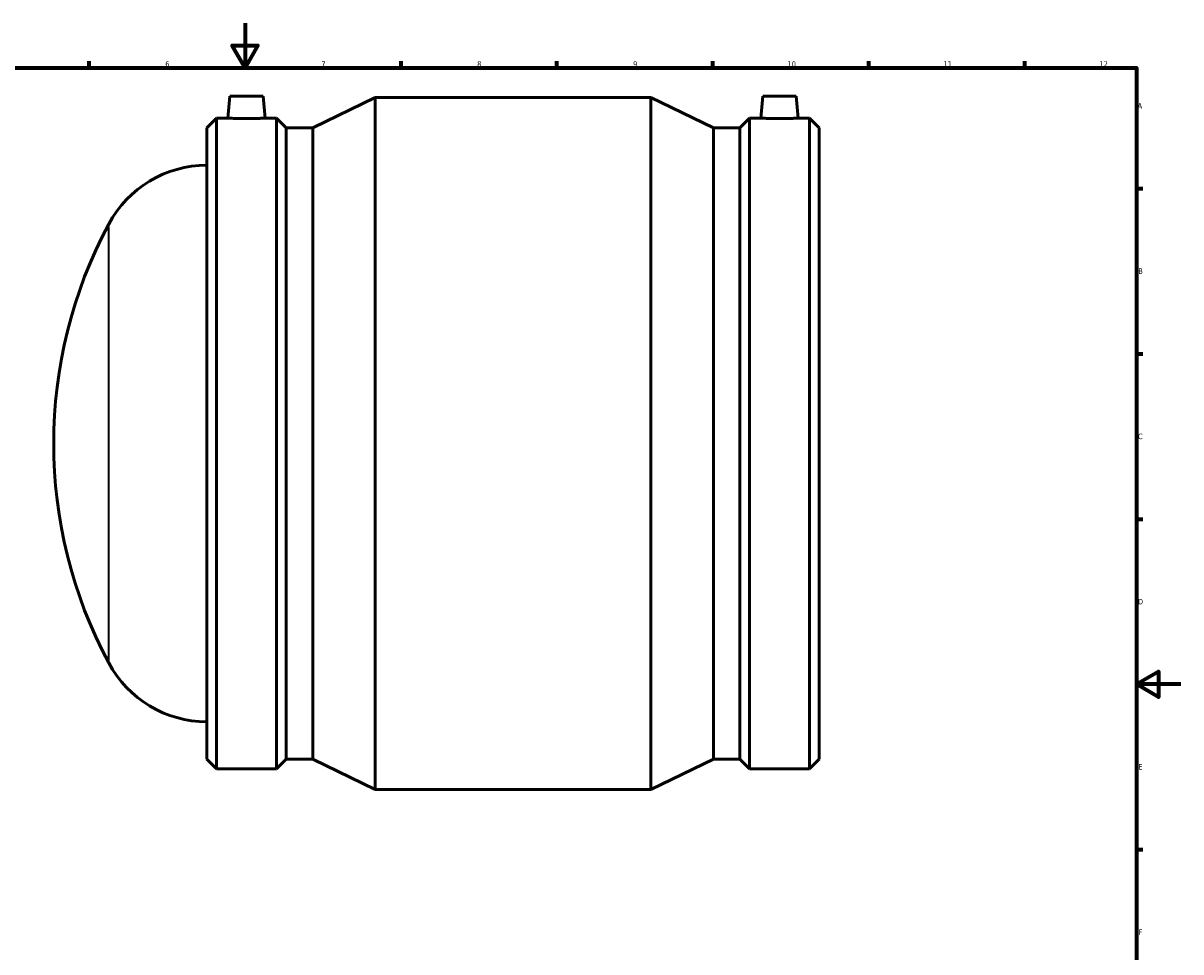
# Model space of a CAD drawing. Header units: millimetres. Extents: x -188 to 1390, y -239 to 1632.
# Tile 3 of 8: x 321 to 841, y 177 to 594. Entities that reach past the tile are written whole.
import ezdxf

# ---------------------------------------------------------------- set-up
doc = ezdxf.new("R2010")
doc.units = ezdxf.units.MM
for name, color, linetype, lineweight in [('Border (ISO)', 7, 'Continuous', 70), ('Visible (ISO)', 7, 'Continuous', 50), ('Visible Narrow (ISO)', 7, 'Continuous', 35)]:
    doc.layers.add(name, color=color, linetype=linetype, lineweight=lineweight)
doc.styles.add('Note Text (ISO)', font='tahoma.ttf')

# ---------------------------------------------------------------- blocks, each defined once
blk = doc.blocks.new('Borders Default Border')
at = {"layer": 'Border (ISO)'}
for p, q in [((350.42, 574), (350.42, 576.9)), ((490.58, 574), (490.58, 576.9)), ((560.67, 574), (560.67, 576.9)), ((630.75, 574), (630.75, 576.9)), ((700.83, 574), (700.83, 576.9)), ((770.92, 574), (770.92, 576.9)), ((821, 519.75), (823.9, 519.75)), ((821, 445.5), (823.9, 445.5)), ((821, 371.25), (823.9, 371.25)), ((821, 222.75), (823.9, 222.75))]:
    blk.add_line(p, q, dxfattribs=at)
at = {"layer": 'Border (ISO)', "flags": 128}
for points in [[(420.5, 594), (420.5, 574), (414.73, 584), (426.27, 584), (420.5, 574)], [(20, 20), (20, 574), (821, 574), (821, 20), (20, 20)], [(841, 297), (821, 297), (831, 302.77), (831, 291.23), (821, 297)]]:
    blk.add_lwpolyline(points, dxfattribs=at)
at = {"layer": 'Border (ISO)', "color": 232, "true_color": 0xca0064, "char_height": 2.5, "attachment_point": 7, "style": 'Note Text (ISO)'}
for s, insert in [('6', (384.66, 574.35)), ('7', (454.77, 574.4)), ('8', (524.81, 574.34)), ('9', (594.88, 574.35)), ('10', (664.29, 574.35)), ('11', (734.37, 574.4)), ('12', (804.46, 574.4)), ('A', (821.59, 555.62)), ('B', (821.89, 481.37)), ('C', (821.73, 407.08)), ('D', (821.73, 332.88)), ('E', (821.94, 258.63)), ('F', (822, 184.38))]:
    blk.add_mtext(s, dxfattribs=dict(at, insert=insert))

msp = doc.modelspace()

# ---------------------------------------------------------------- linework, layer by layer
at = {"layer": 'Visible (ISO)'}
for p, q in [((413.666, 561.177), (412.806, 551.347)), ((413.666, 561.177), (428.666, 561.177)), ((428.666, 561.177), (429.526, 551.347)), ((450.891, 546.962), (479.011, 560.677)), ((479.011, 249.677), (479.011, 560.677)), ((479.011, 560.677), (602.851, 560.677)), ((602.851, 249.677), (602.851, 560.677)), ((630.971, 546.962), (602.851, 560.677)), ((653.196, 561.177), (652.336, 551.347)), ((668.196, 561.177), (653.196, 561.177)), ((668.196, 561.177), (669.056, 551.347)), ((403.331, 546.962), (407.716, 551.347)), ((403.331, 263.392), (403.331, 546.962)), ((407.716, 259.007), (407.716, 551.347)), ((407.716, 551.347), (412.806, 551.347)), ((429.526, 551.347), (434.616, 551.347)), ((434.616, 259.007), (434.616, 551.347)), ((439.001, 546.962), (434.616, 551.347)), ((439.001, 263.392), (439.001, 546.962)), ((439.001, 546.962), (450.891, 546.962)), ((450.891, 263.392), (450.891, 546.962)), ((630.971, 263.392), (630.971, 546.962)), ((630.971, 546.962), (642.861, 546.962)), ((642.861, 546.962), (647.246, 551.347)), ((642.861, 263.392), (642.861, 546.962)), ((647.246, 259.007), (647.246, 551.347)), ((647.246, 551.347), (652.336, 551.347)), ((669.056, 551.347), (674.146, 551.347)), ((674.146, 259.007), (674.146, 551.347)), ((678.531, 546.962), (674.146, 551.347)), ((678.531, 263.392), (678.531, 546.962)), ((403.331, 263.392), (407.716, 259.007)), ((439.001, 263.392), (434.616, 259.007)), ((439.001, 263.392), (450.891, 263.392)), ((450.891, 263.392), (479.011, 249.677)), ((630.971, 263.392), (602.851, 249.677)), ((630.971, 263.392), (642.861, 263.392)), ((642.861, 263.392), (647.246, 259.007)), ((678.531, 263.392), (674.146, 259.007)), ((407.716, 259.007), (434.616, 259.007)), ((647.246, 259.007), (674.146, 259.007)), ((479.011, 249.677), (602.851, 249.677))]:
    msp.add_line(p, q, dxfattribs=at)
for centre, radius, start, end in [((403.331, 480.177), 50, 90, 151.85562), ((543.532, 405.177), 209.001, 151.85562, 208.14438), ((403.331, 330.177), 50, 208.14438, 270)]:
    msp.add_arc(centre, radius, start, end, dxfattribs=at)
for points, knots in [([(429.526, 551.347), (429.526, 551.347), (429.317, 551.335), (428.466, 551.29), (427.823, 551.258), (426.34, 551.197), (425.4, 551.165), (423.339, 551.119), (422.218, 551.107), (420.115, 551.107), (418.993, 551.119), (416.932, 551.165), (415.992, 551.197), (414.509, 551.258), (413.867, 551.29), (413.015, 551.335), (412.806, 551.347), (412.806, 551.347)], [1.2615248, 1.2615248, 1.2615248, 1.2615248, 1.5768155, 1.5768155, 1.8921061, 1.8921061, 2.2075779, 2.2075779, 2.5230497, 2.5230497, 2.8385214, 2.8385214, 3.1539932, 3.1539932, 3.4692839, 3.4692839, 3.7845745, 3.7845745, 3.7845745, 3.7845745]), ([(669.056, 551.347), (669.056, 551.347), (668.847, 551.335), (667.996, 551.29), (667.353, 551.258), (665.87, 551.197), (664.93, 551.165), (662.869, 551.119), (661.748, 551.107), (660.696, 551.107), (659.645, 551.107), (658.523, 551.119), (656.462, 551.165), (655.522, 551.197), (654.039, 551.258), (653.397, 551.29), (652.545, 551.335), (652.336, 551.347), (652.336, 551.347)], [3.7845745, 3.7845745, 3.7845745, 3.7845745, 4.0998651, 4.0998651, 4.4151558, 4.4151558, 4.7306275, 4.7306275, 5.0460993, 5.0460993, 5.0460993, 5.3615711, 5.3615711, 5.6770429, 5.6770429, 5.9923335, 5.9923335, 6.3076241, 6.3076241, 6.3076241, 6.3076241])]:
    msp.add_open_spline(points, degree=3, knots=knots, dxfattribs=at)
at = {"layer": 'Visible Narrow (ISO)'}
msp.add_line((359.243, 307.806), (359.243, 502.548), dxfattribs=at)

# ---------------------------------------------------------------- block references
msp.add_blockref('Borders Default Border', (0, 0))

doc.saveas('drawing.dxf')
